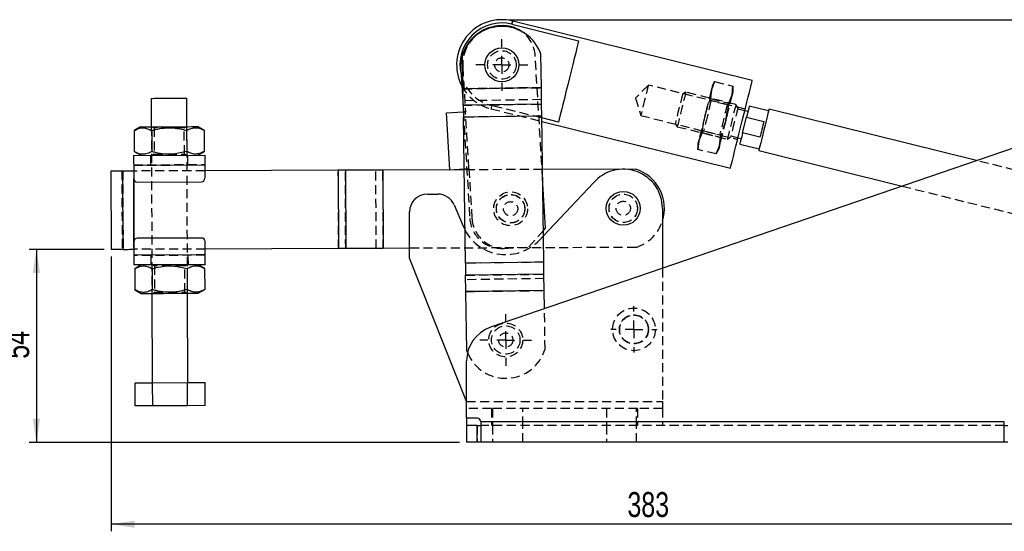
# Model space of a CAD drawing. Extents: x 64 to 763, y 53 to 567.
# Tile 6 of 9: x 304 to 581, y 423 to 567. Entities that reach past the tile are written whole.
import ezdxf

# ---------------------------------------------------------------- set-up
doc = ezdxf.new("R2010")
doc.units = 0
doc.header["$LTSCALE"] = 2
doc.linetypes.add('HIDDEN', pattern=[1.905, 1.27, -0.635])
doc.layers.get('0').update_dxf_attribs({"linetype": 'CONTINUOUS'})
doc.layers.add('FORMATO', color=179, linetype='CONTINUOUS')
doc.styles.add('SLDTEXTSTYLE0', font='TXT', dxfattribs={"width": 0.75})
doc.dimstyles.new('SLDDIMSTYLE0', dxfattribs={"dimtxt": 7, "dimasz": 6.604, "dimexe": 0, "dimexo": 0.0625, "dimgap": 1.75, "dimtad": 1, "dimdec": 0, "dimrnd": 1e-09, "dimzin": 12, "dimtxsty": 'SLDTEXTSTYLE0', "dimsah": 1, "dimcen": 0.09, "dimazin": 3, "dimtfac": 1, "dimtdec": 0, "dimtofl": 0, "dimtmove": 0, "dimatfit": 3, "dimtolj": 1, "dimtzin": 12})

# ---------------------------------------------------------------- blocks, each defined once
blk = doc.blocks.new('_D')
at = {"layer": 'FORMATO'}
for p, q in [((441.56, 566.7), (763.46, 566.7)), ((761.46, 447.95), (761.46, 566.7)), ((586.66, 447.95), (763.46, 447.95))]:
    blk.add_line(p, q, dxfattribs=at)
for points in [[(761.46, 566.7), (760.44, 560.1), (762.47, 560.1)], [(761.46, 447.95), (762.47, 454.56), (760.44, 454.56)]]:
    blk.add_solid(points, dxfattribs=at)
at = {"layer": 'FORMATO', "insert": (752.43, 500.43), "char_height": 7, "attachment_point": 1, "rotation": 90, "style": 'SLDTEXTSTYLE0'}
blk.add_mtext('119', dxfattribs=at)
blk = doc.blocks.new('_D_1')
at = {"layer": 'FORMATO'}
for p, q in [((327.88, 502.16), (306.86, 502.16)), ((308.86, 502.16), (308.86, 447.95)), ((427.66, 447.95), (306.86, 447.95))]:
    blk.add_line(p, q, dxfattribs=at)
for points in [[(308.86, 502.16), (307.84, 495.55), (309.87, 495.55)], [(308.86, 447.95), (309.87, 454.56), (307.84, 454.56)]]:
    blk.add_solid(points, dxfattribs=at)
at = {"layer": 'FORMATO', "insert": (299.83, 471.44), "char_height": 7, "attachment_point": 1, "rotation": 90, "style": 'SLDTEXTSTYLE0'}
blk.add_mtext('54', dxfattribs=at)
blk = doc.blocks.new('_D_2')
at = {"layer": 'FORMATO'}
for p, q in [((713.06, 513.73), (713.06, 422.95)), ((329.88, 500.16), (329.88, 422.95)), ((713.06, 424.95), (329.88, 424.95))]:
    blk.add_line(p, q, dxfattribs=at)
for points in [[(329.88, 424.95), (336.48, 423.93), (336.48, 425.97)], [(713.06, 424.95), (706.46, 425.97), (706.46, 423.93)]]:
    blk.add_solid(points, dxfattribs=at)
at = {"layer": 'FORMATO', "insert": (474.82, 433.97), "char_height": 7, "attachment_point": 1, "style": 'SLDTEXTSTYLE0'}
blk.add_mtext('383', dxfattribs=at)
blk = doc.blocks.new('SW_CENTERMARKSYMBOL_0')
at = {"layer": 'FORMATO', "color": 0}
for p, q in [((0, 5), (0, 7.2625)), ((-5, 0), (-7.2625, 0)), ((0, 0), (-2.5, 0)), ((0, 0), (0, 2.5)), ((0, 0), (0, -2.5)), ((0, 0), (2.5, 0)), ((5, 0), (7.2625, 0)), ((0, -5), (0, -7.2625))]:
    blk.add_line(p, q, dxfattribs=at)
blk = doc.blocks.new('SW_CENTERMARKSYMBOL_1')
at = {"layer": 'FORMATO', "color": 0}
for p, q in [((0, 5), (0, 7.2625)), ((-5, 0), (-7.2625, 0)), ((0, 0), (-2.5, 0)), ((0, 0), (0, 2.5)), ((0, 0), (0, -2.5)), ((0, 0), (2.5, 0)), ((5, 0), (7.2625, 0)), ((0, -5), (0, -7.2625))]:
    blk.add_line(p, q, dxfattribs=at)
blk = doc.blocks.new('SW_CENTERMARKSYMBOL_2')
at = {"layer": 'FORMATO', "color": 0}
for p, q in [((0, 5), (0, 6.5)), ((-5, 0), (-6.5, 0)), ((0, 0), (-2.5, 0)), ((0, 0), (0, 2.5)), ((0, 0), (0, -2.5)), ((0, 0), (2.5, 0)), ((5, 0), (6.5, 0)), ((0, -5), (0, -6.5))]:
    blk.add_line(p, q, dxfattribs=at)

msp = doc.modelspace()

# ---------------------------------------------------------------- linework, layer by layer
at = {"color": 7, "linetype": 'CONTINUOUS'}
for p, q in [((439.394611, 565.010427), (438.895532, 564.980111)), ((442.398147, 565.432171), (461.13046, 560.78562)), ((509.881682, 549.642554), (442.620058, 566.326796)), ((428.656547, 547.283743), (428.523743, 556.656725)), ((450.65434, 547.595431), (450.521534, 556.968412)), ((428.020206, 552.698123), (428.750082, 540.682467)), ((450.65434, 547.595431), (428.656547, 547.283743)), ((450.654441, 547.58836), (428.656648, 547.276673)), ((450.719653, 542.985924), (450.654441, 547.58836)), ((428.656648, 547.276673), (428.656547, 547.283743)), ((428.721861, 542.674235), (428.656648, 547.276673)), ((341.101988, 544.599728), (341.131746, 536.599782)), ((351.131677, 536.636975), (351.101919, 544.636921)), ((450.719653, 542.985924), (428.721861, 542.674235)), ((514.477882, 541.084272), (509.042597, 542.432493)), ((424.0035, 540.482106), (428.744758, 540.770109)), ((424.97361, 524.511542), (424.0035, 540.482106)), ((450.767339, 539.620434), (428.769547, 539.308744)), ((429.351223, 498.256179), (428.769547, 539.308744)), ((451.349015, 498.567867), (450.767339, 539.620434)), ((507.166817, 534.870376), (508.270088, 539.318162)), ((508.657391, 540.879554), (507.76305, 541.101397)), ((508.270088, 539.318162), (513.12302, 538.114392)), ((572.876333, 527.113694), (514.598257, 541.569565)), ((338.13177, 536.588623), (336.32072, 535.534016)), ((355.950496, 535.607028), (354.131653, 536.648135)), ((600.469082, 536.585177), (436.411212, 480.270701)), ((455.459136, 537.921981), (450.774941, 539.083895)), ((450.788444, 538.130876), (503.766536, 524.989665)), ((336.32072, 535.534016), (336.342684, 529.629785)), ((341.228164, 535.55227), (341.250128, 529.648038)), ((351.043052, 535.588776), (351.065009, 529.684544)), ((355.950496, 535.607028), (355.972453, 529.702798)), ((512.019749, 533.666608), (507.166817, 534.870376)), ((505.885168, 533.530825), (506.779513, 533.308983)), ((506.394307, 531.756044), (511.829588, 530.407823)), ((336.161538, 528.58124), (356.1614, 528.655629)), ((336.342684, 529.629785), (338.16152, 528.588679)), ((354.161411, 528.64819), (355.972453, 529.702798)), ((511.709212, 529.92253), (551.967389, 519.936493)), ((336.171768, 525.83126), (356.171629, 525.905648)), ((336.171768, 525.83126), (336.185715, 522.081285)), ((356.171629, 525.905648), (356.185577, 522.155674)), ((333.118252, 524.169891), (329.797505, 524.157539)), ((329.797505, 524.157539), (329.879328, 502.157691)), ((333.200081, 502.170043), (333.118252, 524.169891)), ((393.633409, 524.394974), (356.177761, 524.255659)), ((393.633409, 524.394974), (393.715239, 502.395126)), ((406.175426, 524.441623), (395.625728, 524.402384)), ((395.625728, 524.402384), (395.707554, 502.402536)), ((406.175426, 524.441623), (406.257252, 502.441776)), ((428.978997, 524.52644), (406.17961, 524.441639)), ((406.17961, 524.441639), (406.261439, 502.441792)), ((424.97361, 524.511542), (428.975764, 524.754649)), ((477.176926, 524.705711), (450.980047, 524.608272)), ((337.189428, 521.085012), (355.1893, 521.151961)), ((451.864397, 508.161906), (451.01493, 522.146318)), ((451.243998, 505.979605), (465.326631, 520.875201)), ((418.657864, 517.692546), (421.552959, 517.692546)), ((426.160916, 514.633354), (428.677178, 508.659131)), ((413.657866, 499.692547), (413.657866, 512.692546)), ((484.657864, 513.692546), (484.657864, 496.831837)), ((428.677178, 508.659131), (429.219867, 507.526866)), ((451.223335, 507.437926), (451.864397, 508.161906)), ((336.265869, 500.531434), (336.251921, 504.281408)), ((355.24807, 505.35207), (337.24819, 505.28512)), ((356.26573, 500.605822), (356.251783, 504.355797)), ((333.200081, 502.170043), (329.879328, 502.157691)), ((356.26573, 500.605822), (336.265869, 500.531434)), ((393.715239, 502.395126), (356.259591, 502.255811)), ((406.257252, 502.441776), (395.707554, 502.402536)), ((413.657866, 502.469302), (406.261439, 502.441792)), ((356.275952, 497.855841), (336.276091, 497.781453)), ((338.27608, 497.788892), (336.465037, 496.734285)), ((356.094806, 496.807297), (354.275971, 497.848403)), ((429.65389, 459.452546), (413.657866, 499.692547)), ((451.349015, 498.567867), (429.351223, 498.256179)), ((336.465037, 496.734285), (336.486994, 490.830053)), ((341.372482, 496.752537), (341.394438, 490.848307)), ((351.187362, 496.789043), (351.209327, 490.884813)), ((356.094806, 496.807297), (356.116771, 490.903065)), ((451.396701, 495.202376), (429.39891, 494.890689)), ((451.461914, 490.599938), (451.396701, 495.202376)), ((429.464121, 490.288251), (429.39891, 494.890689)), ((336.486994, 490.830053), (338.305837, 489.788947)), ((341.305814, 489.800106), (341.399542, 464.600279)), ((351.399473, 464.637476), (351.305745, 489.837301)), ((354.305728, 489.848458), (356.116771, 490.903065)), ((451.461914, 490.599938), (429.464121, 490.288251)), ((451.462014, 490.592868), (429.464222, 490.28118)), ((429.69793, 473.786979), (429.464222, 490.28118)), ((451.534714, 485.46199), (451.462014, 490.592868)), ((429.935078, 473.150658), (429.69793, 473.786979)), ((429.657864, 454.702544), (429.657864, 470.812409)), ((341.492063, 464.600625), (336.584627, 464.582371)), ((336.608431, 458.182416), (336.584627, 464.582371)), ((351.306952, 464.637129), (341.492063, 464.600625)), ((341.515868, 458.20067), (341.492063, 464.600625)), ((356.214396, 464.655383), (351.306952, 464.637129)), ((351.330756, 458.237174), (351.306952, 464.637129)), ((356.2382, 458.255428), (356.214396, 464.655383)), ((341.515868, 458.20067), (336.608431, 458.182416)), ((351.330756, 458.237174), (341.515868, 458.20067)), ((356.2382, 458.255428), (351.330756, 458.237174)), ((432.657865, 454.702544), (429.657864, 454.702544)), ((429.657864, 454.702544), (429.657864, 452.702547)), ((580.657861, 453.702549), (433.657865, 453.702549)), ((433.657865, 453.702549), (433.657865, 447.952549)), ((580.657861, 447.952549), (580.657861, 453.702549)), ((429.657864, 452.702547), (429.657864, 447.952549)), ((432.657865, 452.702547), (429.657864, 452.702547)), ((432.657865, 447.952549), (432.657865, 452.702547)), ((432.657865, 452.702547), (433.657865, 452.702547)), ((580.657861, 452.702547), (581.657863, 452.702547)), ((432.657865, 447.952549), (429.657864, 447.952549)), ((433.657865, 447.952549), (432.657865, 447.952549)), ((580.657861, 447.952549), (433.657865, 447.952549)), ((581.657863, 447.952549), (580.657861, 447.952549))]:
    msp.add_line(p, q, dxfattribs=at)
at = {"color": 7, "linetype": 'HIDDEN'}
for p, q in [((451.01493, 522.146318), (448.923741, 556.572675)), ((428.582721, 553.333397), (429.343655, 540.806488)), ((450.65434, 547.595431), (428.656547, 547.283743)), ((428.656648, 547.276673), (450.654441, 547.58836)), ((480.707011, 548.327797), (477.081672, 544.693718)), ((507.883425, 541.58669), (480.707011, 548.327797)), ((498.387522, 546.993104), (499.320249, 549.28984)), ((499.320249, 549.28984), (498.387522, 546.993104)), ((499.320249, 549.28984), (498.661689, 548.098392)), ((499.320249, 549.28984), (504.459812, 548.014973)), ((504.459812, 548.014973), (504.211041, 545.548581)), ((504.211041, 545.548581), (504.459812, 548.014973)), ((504.485208, 546.653869), (504.459812, 548.014973)), ((477.081672, 544.693718), (478.588379, 539.786638)), ((491.225525, 546.336864), (490.296426, 545.777083)), ((505.266025, 542.85412), (491.225525, 546.336864)), ((498.312782, 543.881868), (497.81905, 544.70134)), ((498.138755, 544.526712), (498.387522, 546.993104)), ((498.387522, 546.993104), (498.138755, 544.526712)), ((504.211041, 545.548581), (503.278318, 543.251843)), ((503.278318, 543.251843), (504.211041, 545.548581)), ((450.702026, 544.22994), (428.704235, 543.918253)), ((428.721861, 542.674235), (450.719653, 542.985924)), ((450.774941, 539.083895), (436.726823, 542.56853)), ((496.615282, 539.848408), (498.138755, 544.526712)), ((498.138755, 544.526712), (503.278318, 543.251843)), ((502.823099, 542.763085), (498.312782, 543.881868)), ((503.278318, 543.251843), (502.438801, 538.403886)), ((502.438801, 538.403886), (503.278318, 543.251843)), ((503.642569, 543.256816), (502.823099, 542.763085)), ((505.825805, 541.925021), (505.266025, 542.85412)), ((428.750082, 540.682467), (430.560689, 510.87521)), ((450.767238, 539.627503), (428.769446, 539.315815)), ((450.767339, 539.620434), (428.769547, 539.308744)), ((430.313767, 524.835924), (429.343655, 540.806488)), ((436.504911, 541.673905), (450.788444, 538.130876)), ((478.588379, 539.786638), (505.764793, 533.045531)), ((495.775766, 535.000452), (496.615282, 539.848408)), ((507.76305, 541.101397), (505.745634, 541.601817)), ((341.131746, 536.599782), (341.305814, 489.800106)), ((341.458484, 536.600997), (341.882846, 536.306203)), ((350.382782, 536.337818), (350.804939, 536.635761)), ((351.305745, 489.837301), (351.131677, 536.636975)), ((488.258203, 537.5601), (488.817985, 536.631002)), ((488.817985, 536.631002), (502.858485, 533.148257)), ((502.438801, 538.403886), (500.915329, 533.725583)), ((341.882846, 536.306203), (341.910391, 528.898996)), ((350.410334, 528.930611), (350.382782, 536.337818)), ((494.843042, 532.703714), (495.775766, 535.000452)), ((495.775766, 535.000452), (494.843042, 532.703714)), ((495.411514, 534.995478), (496.230985, 535.48921)), ((495.775766, 535.000452), (500.915329, 533.725583)), ((496.230985, 535.48921), (500.741298, 534.370427)), ((500.915329, 533.725583), (500.666558, 531.259191)), ((500.666558, 531.259191), (500.915329, 533.725583)), ((500.741298, 534.370427), (501.23503, 533.550954)), ((502.858485, 533.148257), (503.787584, 533.708039)), ((503.867756, 534.031245), (505.885168, 533.530825)), ((494.568876, 531.598426), (494.594271, 530.237322)), ((494.594271, 530.237322), (494.843042, 532.703714)), ((494.843042, 532.703714), (494.594271, 530.237322)), ((500.666558, 531.259191), (499.733835, 528.962454)), ((499.733835, 528.962454), (500.666558, 531.259191)), ((340.911499, 528.598907), (340.921356, 525.948926)), ((341.910391, 528.898996), (341.488234, 528.601053)), ((350.834697, 528.635816), (350.410334, 528.930611)), ((351.421288, 525.98798), (351.411431, 528.637961)), ((499.733835, 528.962454), (494.594271, 530.237322)), ((499.733835, 528.962454), (500.392391, 530.153903)), ((336.171395, 525.931259), (356.171257, 526.005647)), ((336.171768, 525.83126), (356.171629, 525.905648)), ((598.40837, 520.780472), (572.876333, 527.113694)), ((332.850731, 524.168895), (332.932553, 502.169047)), ((333.118252, 524.169891), (333.200081, 502.170043)), ((336.17147, 524.181247), (336.253299, 502.181399)), ((356.177761, 524.255659), (336.1779, 524.181271)), ((393.715239, 502.395126), (393.633409, 524.394974)), ((393.719419, 502.395142), (393.637597, 524.39499)), ((395.707554, 502.402536), (395.625728, 524.402384)), ((404.269121, 502.434381), (404.187291, 524.434229)), ((406.257252, 502.441776), (406.175426, 524.441623)), ((406.261439, 502.441792), (406.17961, 524.441639)), ((428.975764, 524.754649), (429.714873, 524.799545)), ((450.980047, 524.608272), (428.978997, 524.52644)), ((430.313767, 524.835924), (431.159585, 510.91159)), ((336.185715, 522.081285), (336.251921, 504.281408)), ((551.967389, 519.936493), (595.519333, 509.133437)), ((447.176756, 502.867945), (451.223335, 507.437926)), ((450.104422, 504.774243), (451.243998, 505.979605)), ((356.259591, 502.255811), (336.259729, 502.181423)), ((356.26573, 500.605822), (336.265869, 500.531434)), ((356.266103, 500.505824), (336.266241, 500.431434)), ((351.525991, 497.838174), (351.516134, 500.488155)), ((477.258754, 502.705863), (413.657866, 502.469302)), ((440.089819, 502.437457), (447.176756, 502.867945)), ((341.016202, 500.449103), (341.026059, 497.79912)), ((341.602794, 497.801266), (342.027157, 497.50647)), ((350.527099, 497.538087), (350.949257, 497.83603)), ((451.349015, 498.567867), (429.351223, 498.256179)), ((451.349115, 498.560796), (429.351323, 498.249109)), ((342.027157, 497.50647), (342.054709, 490.099265)), ((350.554652, 490.13088), (350.527099, 497.538087)), ((429.39891, 494.890689), (451.396701, 495.202376)), ((484.657864, 496.831837), (484.657864, 459.452546)), ((451.414328, 493.958358), (429.416536, 493.646671)), ((342.054709, 490.099265), (341.632552, 489.801322)), ((350.979007, 489.836084), (350.554652, 490.13088)), ((429.464121, 490.288251), (451.461914, 490.599938)), ((451.462014, 490.592868), (429.464222, 490.28118)), ((451.695721, 474.098666), (451.534714, 485.46199)), ((429.65389, 459.452546), (484.657864, 459.452546)), ((429.657864, 459.452546), (484.657864, 459.452546)), ((484.657864, 459.452546), (484.657864, 457.452546)), ((436.657864, 457.452546), (429.657864, 457.452546)), ((436.657864, 457.452546), (436.657864, 452.702547)), ((477.657865, 457.452546), (436.657864, 457.452546)), ((436.907864, 457.452546), (436.907864, 452.702547)), ((445.407865, 452.702547), (445.407865, 457.452546)), ((468.907864, 457.452546), (468.907864, 452.702547)), ((477.407864, 452.702547), (477.407864, 457.452546)), ((477.657865, 457.452546), (477.657865, 452.702547)), ((484.657864, 457.452546), (477.657865, 457.452546)), ((484.657864, 457.452546), (484.657864, 452.702547)), ((580.657861, 453.702549), (433.657865, 453.702549)), ((432.657865, 452.702547), (432.657865, 447.952549)), ((580.657861, 452.702547), (433.657865, 452.702547)), ((436.907864, 452.702547), (436.907864, 447.952549)), ((445.407865, 447.952549), (445.407865, 452.702547)), ((468.907864, 452.702547), (468.907864, 447.952549)), ((477.407864, 447.952549), (477.407864, 452.702547))]:
    msp.add_line(p, q, dxfattribs=at)
at = {"color": 8, "linetype": 'CONTINUOUS'}
for p, q in [((336.251921, 504.281408), (336.185715, 522.081285)), ((429.65389, 459.452546), (429.657864, 459.452546))]:
    msp.add_line(p, q, dxfattribs=at)
at = {"color": 8, "linetype": 'CONTINUOUS', "flags": 128}
msp.add_lwpolyline([(442.620058, 566.326796), (442.606028, 566.270235), (442.564067, 566.101073), (442.494561, 565.820861), (442.398147, 565.432171)], dxfattribs=at)
at = {"color": 7, "linetype": 'HIDDEN', "flags": 128}
for points in [[(442.398147, 565.432171), (442.494561, 565.820861), (442.564067, 566.101073), (442.606028, 566.270235), (442.620058, 566.326796)], [(480.707011, 548.327797), (480.670917, 548.18228), (480.565091, 547.755648), (480.396745, 547.076973), (480.177353, 546.192507), (479.921867, 545.162524), (479.647695, 544.057217), (479.373523, 542.951911), (479.118037, 541.921927), (478.898645, 541.037462), (478.7303, 540.358786), (478.624473, 539.932155), (478.588379, 539.786638), (478.588379, 539.786638)], [(498.661689, 548.098392), (498.644183, 548.027812), (498.591962, 547.817279), (498.505916, 547.470399), (498.387522, 546.993104)], [(490.296426, 545.777083), (490.261699, 545.637089), (490.159891, 545.226649), (489.997934, 544.573732), (489.78687, 543.722837), (489.541079, 542.731947), (489.277313, 541.668591), (489.013548, 540.605235), (488.767757, 539.614345), (488.556693, 538.763449), (488.394738, 538.110533), (488.29293, 537.700093), (488.258203, 537.5601)], [(491.225525, 546.336864), (491.216748, 546.301481), (491.147297, 546.021503), (491.012438, 545.477818), (490.820001, 544.702022), (490.581173, 543.739202), (490.309834, 542.645315), (490.021753, 541.483934), (489.733673, 540.32255), (489.462334, 539.228664), (489.223509, 538.265844), (489.031072, 537.490048), (488.896209, 536.946365), (488.826762, 536.666385), (488.817985, 536.631002)], [(498.387522, 546.993104), (498.238808, 546.393561), (498.062312, 545.682027), (497.861057, 544.870681), (497.638485, 543.9734), (497.398409, 543.00554), (497.144933, 541.983661), (496.882393, 540.925248), (496.615282, 539.848408)], [(504.211041, 545.548581), (504.062324, 544.949037), (503.885827, 544.237505), (503.684576, 543.426157), (503.462004, 542.528878), (503.221924, 541.561018), (502.968448, 540.539139), (502.705908, 539.480724), (502.438801, 538.403886)], [(504.485208, 546.653869), (504.467699, 546.583288), (504.415478, 546.372757), (504.329435, 546.025877), (504.211041, 545.548581)], [(436.726823, 542.56853), (436.630408, 542.17984), (436.560902, 541.899628), (436.51894, 541.730466), (436.504911, 541.673905)], [(498.312782, 543.881868), (498.277317, 543.738882), (498.173329, 543.319668), (498.007911, 542.652792), (497.792332, 541.783704), (497.541289, 540.771629), (497.271883, 539.685539)], [(502.823099, 542.763085), (502.78763, 542.620099), (502.683642, 542.200885), (502.518225, 541.534009), (502.302649, 540.664921), (502.051602, 539.652846), (501.782197, 538.566756), (501.512795, 537.480666), (501.261747, 536.46859), (501.046172, 535.599503), (500.880755, 534.932627), (500.776767, 534.513413), (500.741298, 534.370427)], [(505.266025, 542.85412), (505.231044, 542.713103), (505.128141, 542.298245), (504.963289, 541.633659), (504.746075, 540.757968), (504.489115, 539.722062), (504.207353, 538.586144), (503.917157, 537.416232), (503.635391, 536.280314), (503.378435, 535.24441), (503.161221, 534.368717), (502.996369, 533.704131), (502.893466, 533.289275), (502.858485, 533.148257)], [(505.825805, 541.925021), (505.791078, 541.785029), (505.68927, 541.374587), (505.527313, 540.721672), (505.316249, 539.870775), (505.070458, 538.879885), (504.806693, 537.816531)], [(429.343655, 540.806488), (429.226817, 540.799389), (429.114467, 540.792565), (429.010927, 540.786276), (428.920171, 540.780763), (428.845692, 540.776239), (428.790347, 540.772877), (428.756266, 540.770807), (428.744758, 540.770109)], [(496.615282, 539.848408), (496.348172, 538.77157), (496.085632, 537.713156), (495.832155, 536.691277), (495.592079, 535.723417), (495.369508, 534.826138), (495.168253, 534.01479), (494.99176, 533.303257), (494.843042, 532.703714)], [(497.271883, 539.685539), (497.002482, 538.599449), (496.751434, 537.587373), (496.535859, 536.718285), (496.370438, 536.05141), (496.266454, 535.632196), (496.230985, 535.48921)], [(502.438801, 538.403886), (502.171691, 537.327046), (501.909151, 536.268634), (501.655675, 535.246755), (501.415595, 534.278895), (501.193027, 533.381614), (500.991772, 532.570267), (500.815275, 531.858735), (500.666558, 531.259191)], [(504.806693, 537.816531), (504.542927, 536.753175), (504.29714, 535.762285), (504.086073, 534.911387), (503.924119, 534.258473), (503.822307, 533.848031), (503.787584, 533.708039)], [(350.382782, 536.337818), (350.237972, 536.33728), (349.813393, 536.3357), (349.137998, 536.333187), (348.257802, 536.329915), (347.232788, 536.326102), (346.132814, 536.32201), (345.03284, 536.317919), (344.007826, 536.314106), (343.12763, 536.310832), (342.452227, 536.308321), (342.027656, 536.306741), (341.882846, 536.306203)], [(494.843042, 532.703714), (494.724649, 532.226419), (494.638606, 531.879538), (494.586381, 531.669006), (494.568876, 531.598426)], [(500.666558, 531.259191), (500.548164, 530.781896), (500.462121, 530.435014), (500.4099, 530.224483), (500.392391, 530.153903)], [(341.910391, 528.898996), (342.055208, 528.899534), (342.479779, 528.901114), (343.155182, 528.903626), (344.035379, 528.906899), (345.060392, 528.910712), (346.160366, 528.914803), (347.26034, 528.918895), (348.285346, 528.922708), (349.16555, 528.925981), (349.840946, 528.928493), (350.265517, 528.930073), (350.410334, 528.930611)], [(429.714873, 524.799545), (429.72638, 524.800244), (429.760461, 524.802314), (429.815804, 524.805676), (429.890285, 524.8102), (429.981039, 524.815713), (430.08458, 524.822003), (430.196929, 524.828827), (430.313767, 524.835924)], [(350.527099, 497.538087), (350.382282, 497.537548), (349.957711, 497.535969), (349.282309, 497.533456), (348.402112, 497.530182), (347.377098, 497.526371), (346.277124, 497.522279), (345.17715, 497.518188), (344.152144, 497.514375), (343.271947, 497.511101), (342.596545, 497.508588), (342.171974, 497.50701), (342.027157, 497.50647)], [(342.054709, 490.099265), (342.199518, 490.099803), (342.624097, 490.101381), (343.299492, 490.103894), (344.179696, 490.107168), (345.204703, 490.110981), (346.304677, 490.115071), (347.40465, 490.119164), (348.429664, 490.122975), (349.309861, 490.126249), (349.985263, 490.128762), (350.409835, 490.130341), (350.554652, 490.13088)]]:
    msp.add_lwpolyline(points, dxfattribs=at)
at = {"color": 7, "linetype": 'CONTINUOUS', "flags": 128}
for points in [[(461.13046, 560.78562), (460.914687, 559.915743), (460.633376, 558.781653), (460.293564, 557.411722), (459.903753, 555.840215), (459.473692, 554.10645), (459.014141, 552.253793), (458.536595, 550.328593), (458.053001, 548.379008), (457.575455, 546.453808), (457.115904, 544.601152), (456.685844, 542.867387), (456.296032, 541.295881), (455.95622, 539.925949), (455.674909, 538.791858), (455.459136, 537.921981)], [(450.654441, 547.58836), (450.65443, 547.589089), (450.654419, 547.589877), (450.654407, 547.590718), (450.654394, 547.591605), (450.654381, 547.592529), (450.654368, 547.593481), (450.654354, 547.594451), (450.65434, 547.595431)], [(503.766536, 524.989665), (503.800686, 525.127342), (503.902375, 525.537295), (504.069331, 526.210368), (504.297822, 527.131524), (504.582751, 528.280187), (504.917744, 529.630698), (505.29532, 531.152888), (505.707051, 532.812754), (506.143733, 534.573219), (506.595614, 536.394954), (507.052603, 538.237267), (507.504485, 540.059003), (507.941167, 541.819467), (508.352897, 543.479333), (508.730474, 545.001522), (509.065471, 546.352033), (509.350396, 547.500697), (509.578886, 548.421853), (509.745843, 549.094925), (509.847532, 549.504879), (509.881682, 549.642554)], [(341.101988, 544.599728), (341.138444, 544.599862), (341.426908, 544.600935), (341.987065, 544.603019), (342.786363, 544.605992), (343.778356, 544.609682), (344.905383, 544.613872), (346.101954, 544.618324), (347.298524, 544.622774), (348.425559, 544.626967), (349.417544, 544.630657), (350.21685, 544.63363), (350.777007, 544.635712), (351.065463, 544.636785), (351.101919, 544.636921)], [(428.721861, 542.674235), (428.726763, 542.328154), (428.732079, 541.952993), (428.737757, 541.552367), (428.74374, 541.130136), (428.74997, 540.690361), (428.756391, 540.237282), (428.762936, 539.775259), (428.769547, 539.308744)], [(450.767339, 539.620434), (450.760729, 540.086948), (450.754182, 540.54897), (450.747762, 541.002049), (450.741531, 541.441823), (450.735549, 541.864057), (450.729872, 542.264682), (450.724556, 542.639841), (450.719653, 542.985924)], [(509.042597, 542.432493), (509.008265, 542.294076), (508.907042, 541.886008), (508.744183, 541.229446), (508.528131, 540.35844), (508.270088, 539.318162)], [(514.598257, 541.569565), (514.56204, 541.423556), (514.455206, 540.992855), (514.283109, 540.299057), (514.054379, 539.376951), (513.780489, 538.272776), (513.475171, 537.041901), (513.153735, 535.746048), (512.832298, 534.450193), (512.526981, 533.219318), (512.25309, 532.115144), (512.024361, 531.193038), (511.852263, 530.499239), (511.74543, 530.068538), (511.709212, 529.92253)], [(338.13177, 536.588623), (338.276333, 536.589161), (338.704816, 536.590756), (339.401728, 536.593347), (340.34188, 536.596845), (341.491289, 536.60112), (342.808417, 536.606018), (344.245649, 536.611364), (345.751061, 536.616963), (347.27022, 536.622614), (348.748236, 536.628111), (350.131682, 536.633258), (351.370557, 536.637866), (352.420091, 536.641768), (353.242344, 536.644826), (353.807605, 536.646929), (354.095428, 536.648), (354.131653, 536.648135)], [(513.12302, 538.114392), (512.990772, 537.581249), (512.853692, 537.028613), (512.713357, 536.462855), (512.571382, 535.8905), (512.429412, 535.318143), (512.289076, 534.752386), (512.151993, 534.199751), (512.019749, 533.666608)], [(507.166817, 534.870376), (506.908773, 533.830096), (506.692722, 532.959091), (506.529863, 532.302529), (506.428639, 531.89446), (506.394307, 531.756044)], [(336.161538, 528.58124), (336.161732, 528.528401), (336.162313, 528.37191), (336.163259, 528.117785), (336.164533, 527.775789), (336.166083, 527.359066), (336.167849, 526.883632), (336.169771, 526.367754), (336.171768, 525.83126)], [(356.1614, 528.655629), (356.161593, 528.602789), (356.162175, 528.446299), (356.163121, 528.192174), (356.164395, 527.850178), (356.165945, 527.433456), (356.16771, 526.95802), (356.169633, 526.442143), (356.171629, 525.905648)], [(336.1779, 524.181271), (335.763044, 524.179728), (335.35134, 524.178196), (334.945931, 524.176688), (334.549896, 524.175215), (334.16625, 524.173789), (333.797916, 524.172419), (333.447694, 524.171116), (333.118252, 524.169891)], [(395.625728, 524.402384), (395.389578, 524.401506), (395.14831, 524.400608), (394.902631, 524.399695), (394.653252, 524.398767), (394.400901, 524.397829), (394.146315, 524.396882), (393.890238, 524.395929), (393.633409, 524.394974)], [(406.17961, 524.441639), (406.17907, 524.441637), (406.178533, 524.441635), (406.177997, 524.441633), (406.177468, 524.441631), (406.176942, 524.441629), (406.176428, 524.441627), (406.175922, 524.441625), (406.175426, 524.441623)], [(333.200081, 502.170043), (333.529524, 502.171268), (333.879746, 502.172571), (334.24808, 502.17394), (334.631725, 502.175367), (335.027761, 502.176841), (335.433169, 502.178348), (335.844873, 502.17988), (336.259729, 502.181423)], [(336.276091, 497.781453), (336.275897, 497.834294), (336.275316, 497.990782), (336.27437, 498.244908), (336.273096, 498.586903), (336.271546, 499.003627), (336.26978, 499.479062), (336.267858, 499.99494), (336.265869, 500.531434)], [(356.275952, 497.855841), (356.275759, 497.908682), (356.275178, 498.065173), (356.274231, 498.319297), (356.272957, 498.661293), (356.271408, 499.078016), (356.269642, 499.55345), (356.26772, 500.069328), (356.26573, 500.605822)], [(395.707554, 502.402536), (395.471404, 502.401658), (395.230136, 502.400761), (394.984457, 502.399847), (394.735078, 502.398919), (394.482731, 502.397981), (394.228145, 502.397034), (393.972061, 502.396081), (393.715239, 502.395126)], [(406.261439, 502.441792), (406.260899, 502.441789), (406.260359, 502.441787), (406.259826, 502.441785), (406.259294, 502.441783), (406.258772, 502.441781), (406.258254, 502.44178), (406.257748, 502.441778), (406.257252, 502.441776)], [(429.351223, 498.256179), (429.357833, 497.789663), (429.36438, 497.327641), (429.370799, 496.874562), (429.377032, 496.434788), (429.383014, 496.012554), (429.38869, 495.611929), (429.394006, 495.23677), (429.39891, 494.890689)], [(451.396701, 495.202376), (451.391798, 495.548458), (451.386482, 495.923619), (451.380806, 496.324244), (451.374823, 496.746476), (451.368592, 497.18625), (451.362172, 497.639331), (451.355625, 498.101353), (451.349015, 498.567867)], [(338.305837, 489.788947), (338.450409, 489.789485), (338.878891, 489.791079), (339.575796, 489.79367), (340.515948, 489.797168), (341.665356, 489.801443), (342.982485, 489.806342), (344.419724, 489.811688), (345.925129, 489.817287), (347.444295, 489.822938), (348.922304, 489.828435), (350.30575, 489.833581), (351.544633, 489.838189), (352.594159, 489.842092), (353.416412, 489.84515), (353.981673, 489.847253), (354.269504, 489.848324), (354.305728, 489.848458)], [(429.464121, 490.288251), (429.464133, 490.287524), (429.464144, 490.286735), (429.464155, 490.285895), (429.464168, 490.285006), (429.464181, 490.284082), (429.464194, 490.28313), (429.464207, 490.28216), (429.464222, 490.28118)], [(451.462014, 490.592868), (451.462, 490.59385), (451.461986, 490.59482), (451.461973, 490.595772), (451.46196, 490.596696), (451.461947, 490.597582), (451.461935, 490.598424), (451.461924, 490.599212), (451.461914, 490.599938)]]:
    msp.add_lwpolyline(points, dxfattribs=at)
at = {"color": 7, "linetype": 'CONTINUOUS'}
for centre in [(439.562484, 554.00035), (473.657864, 513.692546)]:
    msp.add_circle(centre, 4.7625, dxfattribs=at)
at = {"color": 7, "linetype": 'HIDDEN'}
for centre, radius in [((439.562484, 554.00035), 4), ((439.562484, 554.00035), 2), ((442.018083, 513.574863), 4.7625), ((442.018083, 513.574863), 4), ((442.018083, 513.574863), 3.96875), ((473.657864, 513.692546), 4.000001), ((473.657864, 513.692546), 3.96875), ((442.018083, 513.574863), 2), ((473.657864, 513.692546), 2), ((476.657864, 479.692546), 6), ((440.657864, 476.692546), 4.7625), ((476.657864, 479.692546), 4.1), ((476.657864, 479.692546), 4), ((440.657864, 476.692546), 4), ((440.657864, 476.692546), 2)]:
    msp.add_circle(centre, radius, dxfattribs=at)
at = {"color": 7, "linetype": 'CONTINUOUS'}
for centre, radius, start, end in [((439.562484, 554.00035), 12.7, 76.06896424, 207.49857054), ((439.562484, 554.00035), 11.778264, 76.06896424, 193.45718313), ((439.598864, 553.401454), 11.6, 93.47609372, 183.47609372), ((439.57311, 553.250426), 11.5625, 18.75702701, 162.86652055), ((439.9403, 556.026987), 9, 55.28874815, 93.47609372), ((473.657864, 513.692546), 11, 0, 139.23419648), ((473.655364, 513.692536), 11.5625, 342.09499772, 72.26785512), ((337.185705, 522.085005), 1, 180.21310835, 270.21310835), ((355.185581, 522.151954), 1, 270.21310835, 0.21310835), ((418.657864, 512.692546), 5, 90, 180), ((421.552959, 512.692546), 5, 22.84015873, 90), ((337.251911, 504.285128), 1, 90.21310835, 180.21310835), ((355.251786, 504.352078), 1, 0.21310835, 90.21310835), ((439.657864, 470.812409), 10, 108.9452874, 180), ((432.657864, 453.702546), 1, 0, 90)]:
    msp.add_arc(centre, radius, start, end, dxfattribs=at)
at = {"color": 7, "linetype": 'HIDDEN'}
for centre, radius, start, end in [((439.562484, 554.00035), 11, 93.47609372, 183.47609372), ((439.9403, 556.026987), 9, 3.47609372, 55.28874815), ((439.562484, 554.00035), 11.778264, 193.45718313, 256.06896424), ((439.562484, 554.00035), 12.7, 207.49857054, 256.06896424), ((439.544131, 511.420899), 9, 183.47609372, 273.47609372), ((440.143027, 511.457278), 9, 183.47609372, 273.47609372), ((473.655364, 513.692536), 11.5625, 288.15836158, 342.09499772), ((440.657864, 513.705231), 13, 208.37620912, 316.60697149), ((440.646353, 477.504965), 11.5625, 202.1225313, 342.86652055)]:
    msp.add_arc(centre, radius, start, end, dxfattribs=at)
at = {"color": 7, "linetype": 'CONTINUOUS'}
for points, knots in [([(336.32072, 535.534016), (336.745837, 535.754876), (337.605291, 536.201386), (338.880516, 536.368306), (340.101012, 536.134801), (340.850158, 535.747629), (341.228164, 535.55227)], [0, 0, 0, 0, 0.2646050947, 0.5349477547, 0.7653431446, 1, 1, 1, 1]), ([(341.228164, 535.55227), (341.583977, 535.651419), (342.744088, 535.974689), (344.778959, 536.329017), (347.748951, 536.379534), (349.813554, 535.88392), (351.043052, 535.588776)], [0, 0, 0, 0, 0.1113113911, 0.3629258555, 0.6206141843, 1, 1, 1, 1]), ([(351.043052, 535.588776), (351.468166, 535.809635), (352.327613, 536.256144), (353.602849, 536.423063), (354.823344, 536.189562), (355.572491, 535.802388), (355.950496, 535.607028)], [0, 0, 0, 0, 0.2646047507, 0.5349477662, 0.76534312, 1, 1, 1, 1]), ([(341.250128, 529.648038), (340.82501, 529.427178), (339.965557, 528.980669), (338.690332, 528.813749), (337.469835, 529.047253), (336.720689, 529.434425), (336.342684, 529.629785)], [0, 0, 0, 0, 0.2646051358, 0.5349477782, 0.765343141, 1, 1, 1, 1]), ([(351.065009, 529.684544), (349.837742, 529.380237), (347.797678, 528.874393), (344.828347, 528.89557), (342.789734, 529.231338), (341.606663, 529.551541), (341.250128, 529.648038)], [0, 0, 0, 0, 0.37938394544, 0.63064281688, 0.88868910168, 1, 1, 1, 1]), ([(355.972453, 529.702798), (355.547339, 529.481938), (354.687892, 529.035427), (353.412656, 528.868508), (352.192161, 529.102011), (351.443014, 529.489184), (351.065009, 529.684544)], [0, 0, 0, 0, 0.26460472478, 0.53494775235, 0.76534312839, 1, 1, 1, 1]), ([(336.465037, 496.734285), (336.890152, 496.955145), (337.749599, 497.401657), (339.024835, 497.568572), (340.24533, 497.335071), (340.994476, 496.947897), (341.372482, 496.752537)], [0, 0, 0, 0, 0.264604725, 0.53494774, 0.7653431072, 1, 1, 1, 1]), ([(341.372482, 496.752537), (341.728294, 496.851686), (342.888403, 497.174959), (344.923271, 497.529286), (347.893262, 497.579804), (349.957865, 497.084188), (351.187362, 496.789043)], [0, 0, 0, 0, 0.1113115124, 0.3629254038, 0.6206139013, 1, 1, 1, 1]), ([(351.187362, 496.789043), (351.61248, 497.009903), (352.471933, 497.456413), (353.747158, 497.623333), (354.967655, 497.389828), (355.716801, 497.002656), (356.094806, 496.807297)], [0, 0, 0, 0, 0.2646051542, 0.5349477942, 0.7653431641, 1, 1, 1, 1]), ([(341.394438, 490.848307), (340.969324, 490.627447), (340.109877, 490.180936), (338.834641, 490.014017), (337.614146, 490.247522), (336.865, 490.634694), (336.486994, 490.830053)], [0, 0, 0, 0, 0.2646047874, 0.5349477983, 0.7653431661, 1, 1, 1, 1]), ([(351.209327, 490.884813), (349.982057, 490.580505), (347.941993, 490.074661), (344.97266, 490.09584), (342.934046, 490.431606), (341.750973, 490.75181), (341.394438, 490.848307)], [0, 0, 0, 0, 0.3793844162, 0.6306423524, 0.8886891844, 1, 1, 1, 1]), ([(356.116771, 490.903065), (355.691653, 490.682206), (354.8322, 490.235697), (353.556975, 490.068778), (352.336478, 490.302279), (351.587332, 490.689453), (351.209327, 490.884813)], [0, 0, 0, 0, 0.264605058, 0.5349477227, 0.7653430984, 1, 1, 1, 1])]:
    msp.add_open_spline(points, degree=3, knots=knots, dxfattribs=at)

# ---------------------------------------------------------------- block references
at = {"layer": 'FORMATO'}
for name, p in [('SW_CENTERMARKSYMBOL_0', (439.562484, 554.00035)), ('SW_CENTERMARKSYMBOL_1', (440.657864, 476.692546)), ('SW_CENTERMARKSYMBOL_2', (476.657864, 479.692546))]:
    msp.add_blockref(name, p, dxfattribs=at)

# ---------------------------------------------------------------- dimensions: what is measured, and where the dimension line sits
for base, p1, p2, picture, middle in [((761.457719, 566.70035), (584.657864, 447.952546), (439.562484, 566.70035), '_D', (761.457719, 508.186304)), ((308.857767, 447.952546), (329.879335, 502.157691), (429.657864, 447.952546), '_D_1', (308.857767, 476.615341))]:
    dim = msp.add_linear_dim(base=base, p1=p1, p2=p2, angle=90, dimstyle='SLDDIMSTYLE0', dxfattribs=at)
    dim.commit()
    dim.dimension.update_dxf_attribs({"geometry": picture, "text_midpoint": middle, "dimtype": 160})
dim = msp.add_linear_dim(base=(329.879335, 424.949518), p1=(713.064438, 515.727974), p2=(329.879335, 502.157691), dimstyle='SLDDIMSTYLE0', dxfattribs=at)
dim.commit()
dim.dimension.update_dxf_attribs({"geometry": '_D_2', "text_midpoint": (482.581412, 424.949518), "dimtype": 160})

doc.saveas('drawing.dxf')
